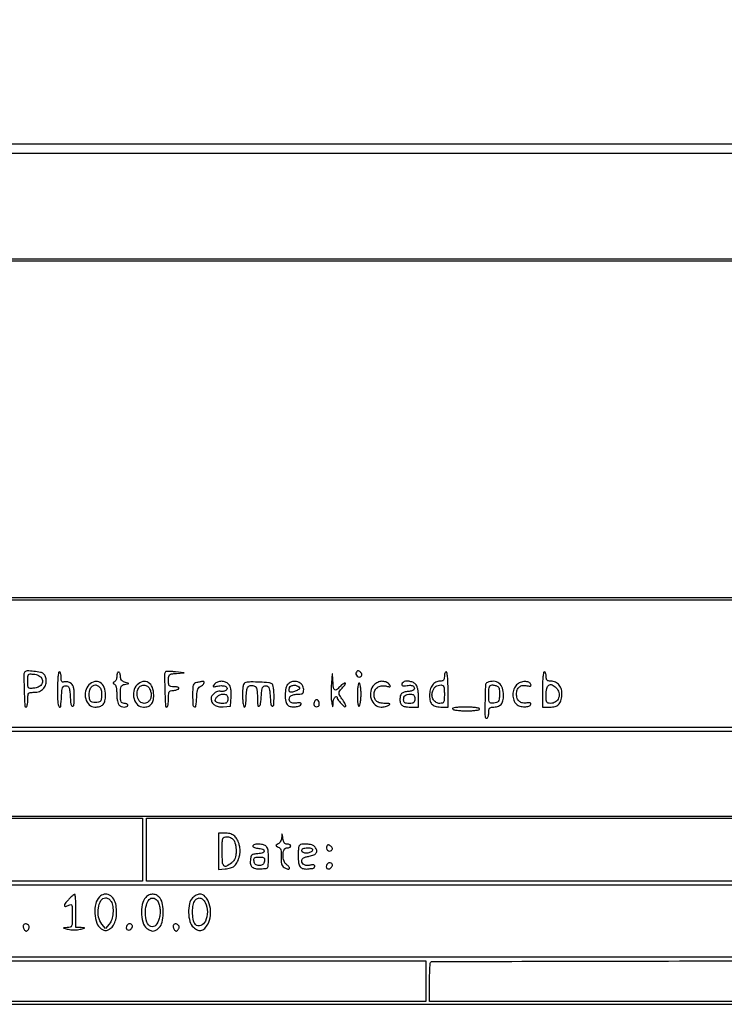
# Model space of a CAD drawing. Extents: x 117 to 3390, y 118 to 2363.
# Tile 3 of 6: x 2260 to 2640, y 118 to 649. Entities that reach past the tile are written whole.
import ezdxf

# ---------------------------------------------------------------- set-up
doc = ezdxf.new("R2010")
doc.units = 0

msp = doc.modelspace()

# ---------------------------------------------------------------- linework, layer by layer
for points in [[(3191.932423, 1750.009562, -0.000084), (3191.982636, 1406.11351, -0.000051), (3191.927594, 965.325702, -0.000404), (3191.715666, 760.756999, -0.000107), (3191.438824, 626.312681, -0.05168), (3190.528506, 617.719605, -0.076962), (3185.595426, 604.709796, -0.08112), (3177.023882, 594.065308, -0.080445), (3165.443032, 586.63535, -0.073986), (3151.770076, 582.966089, -0.028631), (3134.743351, 581.990534, -0.000002), (1776.427074, 582.014965, -0.000002), (417.170356, 582.051005, -0.032267)], [(2842.399002, 2229.734077, -0.000009), (3150.370776, 2229.494241, -0.051674)], [(1774.924604, 577.238799, 0.000018), (2690.234365, 577.099284, 0.000338), (2980.787935, 577.262148, 0.00012), (3152.363014, 577.515428, 0.073063), (3162.041525, 578.95426, 0.073295), (3174.875466, 584.992731, 0.071332), (3185.556513, 594.523132, 0.071041), (3193.163145, 606.709964, 0.07171), (3197.023954, 620.5, 0.032192), (3197.556469, 628.625249, 0.000031), (3197.747588, 815.58301, 0.000252), (3197.856992, 1054.521226, 0.000079), (3197.784137, 1411.5)], [(994.064723, 2229.852413, -0.000028), (1776.200779, 2229.934189, -0.000041), (2436.1532, 2229.911894, -0.000161)], [(1780, 2235.671604, 0.000031), (1026.634059, 2235.718617, 0.000214)], [(1776.5, 1916.984654, -0.000069), (2181.953585, 1916.93093, -0.000232), (2446.609027, 1916.736467, -0.000013), (2653.265678, 1916.483029, -0.067504), (2657.320779, 1915.927876, -0.073497), (2661.175791, 1914.217461, -0.046439), (2665.07874, 1911.206251, -0.046192), (2668.388066, 1907.497411, -0.068975), (2670.462525, 1903.686424, -0.089518), (2671.505458, 1898.02557, -0.000253), (2671.746195, 1821.03459, -0.000721), (2671.890291, 1698.752199, -0.000071), (2671.770952, 1404.336124), (2671.5, 909.172248), (2668.455595, 904.836124, -0.033773), (2666.966532, 902.993437, -0.021127), (2664.996653, 901.039361, -0.021179), (2662.883058, 899.270735, -0.035791), (2660.955595, 898), (2656.5, 895.5), (1780.5, 895.239255, -0.000065), (1362.047644, 895.169007, -0.00025)], [(1213.814523, 890.072373, 0.000032), (1776.38398, 890.021962, 0.000056), (2228.062008, 890.061233, 0.000292), (2477.059911, 890.255985, 0.000028), (2655.48552, 890.509605, 0.072297), (2660.38398, 891.229008, 0.082236), (2665.151285, 893.557018, 0.046991), (2670.012828, 897.754982, 0.046615), (2674.067137, 902.857306, 0.073329), (2676.405837, 907.931501, 0.070364), (2677.454502, 915.113472, 0.000326), (2677.745563, 990.921062, 0.000728), (2677.955963, 1112.547584, 0.000071), (2677.994423, 1406.431501, 0.00013)]]:
    msp.add_lwpolyline(points, format="xyb")
for points in [[(117.463346, 2361.750305, 0.090812), (117.267992, 2360.684755), (117.20352, 2031.426652, 0.000066), (117.180761, 1669.125388, 0.00004), (117.244614, 1239), (117.5, 117.5), (1754, 117.5), (3390.5, 117.5), (3390.5, 1240), (3390.5, 2362.5), (1754.218732, 2362.750305, 0.000029), (901.86696, 2362.831312, 0.000162), (445.294791, 2362.700308, 0.000003), (118.547025, 2362.498846, 0.311453)], [(2262.415976, 297.083333, 0.202545), (2261.814486, 295.598496, 0.003949), (2262.005249, 287.195027, 0.002968), (2262.317385, 278.654225, 0.40183), (2263, 278, 0.295869), (2263.387127, 278.251055, 0.04382), (2263.70625, 279.175, 0.037669), (2263.92761, 280.467056, 0.023598), (2264, 282, -0.015763), (2264.078782, 284.498264, -0.15969), (2264.459063, 285.451047, -0.195426), (2265.294641, 285.894966, -0.025597), (2267.345012, 286, 0.044033), (2268.802168, 286.128577, 0.043681), (2270.218371, 286.510367, 0.04652), (2271.448371, 287.094859, 0.074802), (2272.345012, 287.828741, 0.09848), (2273.503153, 289.764161, 0.08036), (2273.942132, 292.14232, 0.085555), (2273.604778, 294.396766, 0.140626), (2272.525624, 295.978734, 0.126373), (2270.864436, 296.763449, 0.020269), (2267.287847, 297.301667, 0.016912), (2263.6704, 297.573518, 0.209856)], [(2271.394036, 293.75, -0.144371), (2271.911111, 291.900776, -0.160781), (2271.307485, 290.155253, -0.127752), (2269.616849, 288.829835, -0.078054), (2267.149151, 288.186642, -0.02673), (2265.200502, 288.097464, -0.221728), (2264.421795, 288.467983, -0.161097), (2264.067344, 289.379571, -0.012848), (2264, 292, -0.012848), (2264.067344, 294.620429, -0.161097), (2264.421795, 295.532017, -0.221728), (2265.200502, 295.902536, -0.02673), (2267.149151, 295.813358, -0.0462), (2268.43506, 295.564033, -0.042175), (2269.695111, 295.077987, -0.04478), (2270.748589, 294.443703, -0.095269)], [(2280, 287.5, 0.011277), (2280.151302, 280.792664, 0.121967), (2280.914985, 278.213215, 0.715928), (2281.721382, 278.37874, 0.018392), (2282.200096, 283.75, -0.009988), (2282.433465, 286.981771, -0.072233), (2282.797513, 288.493762, -0.172705), (2283.4437, 289.226774, -0.127238), (2284.5, 289.5, -0.116047), (2285.54184, 289.254894, -0.170599), (2286.191152, 288.586251, -0.080017), (2286.569632, 287.234979, -0.012871), (2286.809995, 284.5, 0.012607), (2287.237706, 279.603684, 0.291503), (2288.079496, 278.561932, 0.494725), (2288.866868, 279.094795, 0.014251), (2289, 283.764816, 0.011351), (2288.923044, 287.154323, 0.058259), (2288.620624, 289.007246, 0.106806), (2287.996871, 290.173913, 0.094181), (2286.921859, 291.04182, 0.043539), (2286.021648, 291.427073, 0.039237), (2285.036501, 291.667026, 0.041437), (2284.115245, 291.738714, 0.090556), (2283.421859, 291.608388, -0.137853), (2282.773356, 291.548277, -0.218002), (2282.323792, 291.863046, -0.108115), (2282.069396, 292.643029, -0.024976), (2282, 294.031385, 0.031968), (2281.927216, 295.168592, 0.049312), (2281.70625, 296.127969, 0.063429), (2281.384174, 296.791991, 0.253346), (2281, 297, 0.368504), (2280.576184, 296.638562, 0.013417), (2280.276316, 294.375, 0.017647), (2280.066212, 291.360608, 0.008575)], [(2312, 294.583333, -0.047769), (2311.907336, 293.615638, -0.051009), (2311.632812, 292.705208, -0.056878), (2311.229231, 291.981026, -0.128732), (2310.75, 291.583333, 0.029131), (2310.14253, 291.255505, 0.260055), (2310, 291, 0.260055), (2310.14253, 290.744495, 0.029131), (2310.75, 290.416667, -0.185519), (2311.259426, 289.888462, -0.04223), (2311.652827, 288.685347, -0.035974), (2311.914659, 287.059783, -0.021949), (2312, 285.116667, 0.023276), (2312.088203, 283.222989, 0.02676), (2312.3525, 281.433021, 0.027332), (2312.735597, 279.961897, 0.119564), (2313.2, 279.2, 0.106751), (2314.486565, 278.370441, 0.079759), (2316.144926, 278.032852, 0.104548), (2317.49618, 278.26021, 0.308176), (2318, 279, 0.191087), (2317.848523, 279.381882, 0.088204), (2317.4125, 279.70625, 0.068025), (2316.765418, 279.926307, 0.048028), (2316, 280, -0.109354), (2314.955285, 280.231252, -0.189664), (2314.351411, 280.866306, -0.084696), (2314.065483, 282.167077, -0.011847), (2314, 284.930449, -0.013259), (2314.074079, 287.723523, -0.086096), (2314.386529, 289.089927, -0.162747), (2315.052767, 289.850719, -0.083862), (2316.25, 290.3035), (2318.5, 290.746101), (2316.25, 291.489682, -0.066475), (2315.269867, 291.965481, -0.090844), (2314.564007, 292.644308, -0.090576), (2314.143272, 293.530934, -0.065697), (2314, 294.616631, 0.040055), (2313.926775, 295.529219, 0.059352), (2313.70625, 296.299885, 0.07806), (2313.382658, 296.82406, 0.218879), (2313, 297, 0.221088), (2312.617264, 296.822066, 0.077179), (2312.29375, 296.290104, 0.058687), (2312.073193, 295.508703, 0.039486)], [(2338.429481, 297.096148, 0.202502), (2337.821791, 295.599927, 0.004016), (2338.005269, 287.198559, 0.00302), (2338.312008, 278.659721, 0.40198), (2339, 278, 0.31052), (2339.388512, 278.267028, 0.036969), (2339.70625, 279.321875, 0.033738), (2339.927717, 280.775243, 0.020945), (2340, 282.5, -0.012802), (2340.06812, 285.160033, -0.111917), (2340.38561, 286.28912, -0.209074), (2341.079462, 286.829364, -0.06242), (2342.440983, 287, 0.037634), (2343.42066, 287.073842, 0.041396), (2344.346475, 287.29375, 0.045439), (2345.093337, 287.615492, 0.130646), (2345.5, 288, 0.297719), (2345.490145, 288.391769, 0.145541), (2345.083987, 288.718784, 0.069343), (2344.243706, 288.933656, 0.027979), (2343.059017, 289, -0.030387), (2341.279029, 289.108279, -0.182693), (2340.472151, 289.531341, -0.160752), (2340.090178, 290.41573, -0.022236), (2340, 292.442502, -0.027054), (2340.114257, 294.552627, -0.186546), (2340.582031, 295.457666, -0.148124), (2341.597668, 295.924436, -0.015264), (2344.25, 296.207073), (2348.5, 296.529142), (2343.679481, 297.027385, 0.009071), (2341.801237, 297.187139, 0.013404), (2340.14883, 297.25311, 0.008567), (2338.784447, 297.247601, 0.193416)], [(2427.966374, 290.5, 0.011094), (2427.823683, 287.599994, 0.010851), (2427.808257, 284.675, 0.010798), (2427.905875, 282.108945, 0.03962), (2428.13067, 280.5, 0.000884), (2428.607196, 278.366846, 0.24637), (2428.723103, 278.230533, 0.517598), (2428.820434, 278.293227, 0.00132), (2428.897639, 280.190983, -0.070439), (2429.203268, 281.883363, -0.070423), (2429.966693, 283.424528, -0.265325), (2430.61459, 283.738744, -0.382854), (2431.033269, 283.309017, 0.150645), (2431.48096, 282.043985, 0.025966), (2433.121231, 280.061047, 0.02192), (2434.903257, 278.284209, 0.40101), (2435.634095, 278.300762, 0.270796), (2435.73881, 278.700028, 0.033446), (2435.427062, 279.583345, 0.032118), (2434.87484, 280.669495, 0.021053), (2434.109091, 281.846795, -0.018323), (2432.513357, 284.271107, -0.139654), (2432.155346, 285.574953, -0.160967), (2432.566774, 286.781102, -0.026572), (2434.174314, 288.685549, 0.022099), (2434.938824, 289.575006, 0.050777), (2435.410496, 290.32013, 0.113261), (2435.526641, 290.800328, 0.417659), (2435.329302, 291, 0.123994), (2434.818996, 290.871474, 0.030479), (2434.077722, 290.4125, 0.029337), (2433.26777, 289.765534, 0.025652), (2432.5, 289, -0.039053), (2430.723033, 287.320637, -0.364438), (2429.745557, 287.34005, -0.185879), (2429.116125, 288.536144, -0.014047), (2428.785602, 292.25, 0.001045), (2428.558813, 295.858794, 0.77567), (2428.442707, 295.880701, 0.091439), (2428.322278, 295.419576, 0.000434)], [(2441.47616, 296.961426, 0.188412), (2441.26119, 295.787515, 0.162562), (2441.880583, 294.689607, 0.175071), (2442.994999, 294.233843, 0.209743), (2444.042382, 294.642382, 0.089272), (2444.41875, 295.183961, 0.153701), (2444.486198, 295.724047, 0.125124), (2444.229301, 296.284595, 0.049888), (2443.631409, 296.89094, 0.037369), (2442.899749, 297.411096, 0.128354), (2442.3455, 297.575288, 0.177337), (2441.888736, 297.424766, 0.087186)], [(2489, 294.5, -0.045133), (2488.887309, 293.254109, -0.144241), (2488.515499, 292.516523, -0.152848), (2487.818641, 292.123035, -0.052719), (2486.654988, 292, 0.118783), (2484.341372, 291.442497, 0.118089), (2482.529801, 289.891668, 0.09761), (2481.384358, 287.414364, 0.059694), (2481, 284.206443, 0.062819), (2481.373918, 281.242048, 0.148523), (2482.517914, 279.358595, 0.135091), (2484.601052, 278.322581, 0.048276), (2487.934259, 278), (2491, 278), (2491, 287.5, 0.008575), (2490.933788, 291.360608, 0.017647), (2490.723684, 294.375, 0.013417), (2490.423816, 296.638562, 0.368504), (2490, 297, 0.226478), (2489.617064, 296.817169, 0.074992), (2489.29375, 296.265625, 0.057076), (2489.073116, 295.457356, 0.038131)], [(2542, 287.5), (2542, 278), (2545.877555, 278, 0.057818), (2548.815653, 278.340889, 0.13806), (2550.720286, 279.39479, 0.128414), (2551.878254, 281.346074, 0.046904), (2552.478172, 284.526937, 0.082507), (2552.265446, 287.47768, 0.109967), (2551.086362, 289.883682, 0.118347), (2549.077981, 291.443941, 0.106622), (2546.5, 292, -0.045527), (2545.231486, 292.115743, -0.152009), (2544.5, 292.5, -0.152009), (2544.115743, 293.231486, -0.045527), (2544, 294.5, 0.038131), (2543.926884, 295.457356, 0.057076), (2543.70625, 296.265625, 0.074992), (2543.382936, 296.817169, 0.226478), (2543, 297, 0.368504), (2542.576184, 296.638562, 0.013417), (2542.276316, 294.375, 0.017647), (2542.066212, 291.360608, 0.008575)], [(2297, 290, 0.143286), (2295.156849, 286.632243, 0.118509), (2295.238098, 282.527266, 0.133422), (2297.119798, 279.248307, 0.198687), (2300.13717, 278, 0.06905), (2302.825373, 278.373021, 0.138849), (2304.634244, 279.486277, 0.129808), (2305.665475, 281.443169, 0.056766), (2306, 284.380196, 0.08733), (2305.246857, 288.659338, 0.167587), (2303.079829, 291.336236, 0.207626), (2300.093531, 291.783753, 0.131936)], [(2302.945786, 288.565324, -0.092336), (2303.381481, 287.783794, -0.03571), (2303.69322, 286.578208, -0.033843), (2303.852165, 285.189863, -0.035521), (2303.818231, 283.815324, -0.027185), (2303.53579, 281.94717, -0.14639), (2303.052843, 281.052796, -0.162186), (2302.186218, 280.619766, -0.035469), (2300.5, 280.5, -0.035469), (2298.813782, 280.619766, -0.162186), (2297.947157, 281.052796, -0.14639), (2297.46421, 281.94717, -0.027185), (2297.181769, 283.815324, -0.060398), (2297.241242, 286.198112, -0.086927), (2297.901519, 288.197114, -0.110705), (2299.045512, 289.52015, -0.160695), (2300.5, 290, -0.089814), (2301.066601, 289.897395, -0.043078), (2301.736183, 289.578564, -0.040852), (2302.397446, 289.114265, -0.046096)], [(2323, 290, 0.147278), (2321.194221, 286.638394, 0.119606), (2321.348608, 282.53315, 0.132322), (2323.313252, 279.246597, 0.194626), (2326.394482, 278, 0.075883), (2328.924115, 278.386135, 0.137607), (2330.6659, 279.518471, 0.124524), (2331.67245, 281.484965, 0.056387), (2332, 284.380196, 0.08733), (2331.246857, 288.659338, 0.167587), (2329.079829, 291.336236, 0.207626), (2326.093531, 291.783753, 0.131936)], [(2328.615219, 289.234687, -0.128088), (2329.754578, 287.97043, -0.071596), (2330.441274, 286.002574, -0.069551), (2330.557446, 283.850115, -0.101961), (2330.020215, 282.037773, -0.165842), (2328.113154, 280.258641, -0.208261), (2325.719666, 280.231445, -0.172568), (2323.735008, 282.047477, -0.1226), (2323, 285, -0.088096), (2323.453347, 287.553052, -0.144281), (2324.751974, 289.304315, -0.173323), (2326.602371, 289.88262, -0.136387)], [(2355.25, 291.294267, 0.099285), (2354.020457, 290.791443, 0.168546), (2353.354323, 289.916497, 0.07125), (2353.061702, 288.25672, 0.008062), (2353, 284.430449, 0.013544), (2353.135615, 279.425004, 0.259389), (2353.937259, 278.151361, 0.530269), (2354.779375, 278.583049, 0.016048), (2355.19774, 283.225701, -0.016568), (2355.449764, 285.990317, -0.064567), (2355.878704, 287.649429, -0.101023), (2356.599897, 288.742287, -0.081555), (2357.744074, 289.564961, 0.074977), (2358.842549, 290.333186, 0.167621), (2359.305885, 291.226058, 0.344334), (2358.984962, 291.790855, 0.156302), (2358.083333, 291.863818, -0.006784), (2357.733287, 291.787091, -0.000959), (2357.010417, 291.640337, -0.001093), (2356.154218, 291.470173, -0.000931)], [(2364.892064, 290.369945, 0.022335), (2364.181991, 289.432123, 0.429425), (2364.249865, 289.110246, 0.184551), (2364.732895, 289.018977, 0.00738), (2366.519619, 289.36817, -0.061199), (2369.040688, 289.584293, -0.111842), (2371.025951, 289.05726, -0.287964), (2371.595709, 288.0799, -0.244833), (2371, 287.022828, -0.063367), (2370.304925, 286.686359, -0.044311), (2369.457516, 286.482841, -0.044573), (2368.595004, 286.432718, -0.067672), (2367.855372, 286.556772, 0.169787), (2366.411279, 286.506137, 0.077635), (2364.759006, 285.546073, 0.076169), (2363.446388, 284.10104, 0.147397), (2363, 282.619701, 0.117307), (2363.472408, 280.633861, 0.127433), (2364.780742, 279.143934, 0.106265), (2366.863181, 278.30016, 0.063734), (2369.539884, 278.177108), (2373.5, 278.5), (2373.798114, 283.630458, 0.018644), (2373.849726, 286.116435, 0.044228), (2373.656095, 287.955105, 0.060457), (2373.208081, 289.334276, 0.08786), (2372.476685, 290.380458, 0.103873), (2370.707267, 291.535668, 0.093465), (2368.553227, 291.938779, 0.09704), (2366.468922, 291.52741, 0.12305)], [(2381.75, 291.261375, 0.158837), (2380.867987, 290.727736, 0.11576), (2380.333948, 289.704828, 0.053055), (2380.06651, 287.868883, 0.00966), (2380, 284.426676, 0.014075), (2380.070508, 281.922414, 0.024522), (2380.2889, 279.856669, 0.022305), (2380.600242, 278.312576, 0.344545), (2381, 278, 0.330291), (2381.39078, 278.289752, 0.027861), (2381.70625, 279.584197, 0.028398), (2381.927843, 281.325708, 0.017447), (2382, 283.393011, -0.031625), (2382.225273, 286.951114, -0.130626), (2383.030402, 288.93095, -0.220325), (2384.436824, 289.683026, -0.106333), (2386.5, 289.361626, -0.169175), (2387.195974, 288.773527, -0.074009), (2387.657223, 287.639456, -0.045174), (2387.922612, 285.862455, -0.014492), (2388, 283.193011, 0.018312), (2388.154784, 278.968148, 0.557921), (2388.928215, 278.56574, 0.232189), (2389.765919, 279.854327, 0.014558), (2390.190005, 284.5, -0.012871), (2390.430368, 287.234979, -0.080017), (2390.808848, 288.586251, -0.170599), (2391.45816, 289.254894, -0.116047), (2392.5, 289.5, -0.116047), (2393.54184, 289.254894, -0.170599), (2394.191152, 288.586251, -0.080017), (2394.569632, 287.234979, -0.012871), (2394.809995, 284.5, 0.012675), (2395.237495, 279.613809, 0.288787), (2396.079179, 278.562034, 0.497593), (2396.866113, 279.088718, 0.014386), (2397, 283.740983, 0.015881), (2396.919736, 286.267412, 0.026603), (2396.672372, 288.37723, 0.027954), (2396.30595, 289.972339, 0.185983), (2395.821501, 290.610318, 0.118334), (2394.129308, 291.167343, 0.009049), (2389.303892, 291.478201, 0.01227), (2384.505448, 291.58232, 0.056615)], [(2404.571429, 290.428571, 0.146969), (2403.405017, 288.260346, 0.047563), (2403.012949, 284.597961, 0.047179), (2403.312432, 280.984774, 0.177089), (2404.439528, 279.050187, 0.134593), (2406.083312, 278.305948, 0.057693), (2408.511362, 278.203155, 0.059075), (2410.747223, 278.635386, 0.240813), (2411.6998, 279.580758, 0.270805), (2411.611771, 279.989044, 0.149643), (2411.1579, 280.256462, 0.070465), (2410.28758, 280.339091, 0.024927), (2409.03844, 280.21895, -0.032489), (2407.580493, 280.100929, -0.087419), (2406.557182, 280.264575, -0.120726), (2405.848752, 280.72192, -0.098022), (2405.365803, 281.489116, -0.162997), (2405.305357, 282.885675, -0.169012), (2406.100955, 284.012545, -0.107751), (2407.794353, 284.741524, -0.0466), (2410.25, 284.984687, 0.03684), (2411.681565, 285.098326, 0.146276), (2412.469521, 285.472512, 0.162341), (2412.876634, 286.191736, 0.048339), (2413, 287.464816, 0.165078), (2412.150407, 289.968, 0.14558), (2409.910495, 291.591763, 0.137981), (2407.048413, 291.774895, 0.144765)], [(2410.715226, 288.369339, -0.353044), (2410.388176, 287.503104, -0.046534), (2408.479424, 286.609112, -0.044954), (2406.35839, 286.055822, -0.24226), (2405.258463, 286.408204, -0.162567), (2405.106237, 286.713085, -0.048613), (2405.083276, 287.239138, -0.043085), (2405.17228, 287.872334, -0.035175), (2405.371991, 288.527009, -0.208822), (2406.331544, 289.500604, -0.10297), (2408.075852, 289.810302, -0.102619), (2409.803461, 289.398459, -0.206485)], [(2442, 284.440983, 0.011118), (2442.060917, 281.70171, 0.030582), (2442.264559, 279.780718, 0.050604), (2442.577089, 278.64208, 0.469367), (2443, 278.5, 0.199798), (2443.391852, 279.045623, 0.019282), (2443.70625, 280.68165, 0.022144), (2443.927181, 282.738245, 0.015685), (2444, 285.059017, 0.015621), (2443.928428, 287.349343, 0.026076), (2443.707919, 289.264754, 0.024323), (2443.39431, 290.698135, 0.338832), (2443, 291, 0.345981), (2442.598865, 290.684686, 0.021789), (2442.288115, 289.110246, 0.024127), (2442.070244, 287.003565, 0.013703)], [(2451, 290, 0.150053), (2449.19749, 286.600323, 0.12494), (2449.439504, 282.500371, 0.135154), (2451.559389, 279.237983, 0.18496), (2454.806704, 278.015313, 0.030874), (2455.947887, 278.092361, 0.025381), (2457.149469, 278.310881, 0.026105), (2458.235312, 278.626466, 0.059744), (2459, 279, 0.093859), (2459.473213, 279.45058, 0.466429), (2459.394048, 279.760435, 0.100627), (2458.680156, 279.940604, 0.010581), (2456.95, 279.984687, -0.0509), (2454.279607, 280.268884, -0.11424), (2452.441955, 281.123336, -0.137745), (2451.374358, 282.574422, -0.090378), (2451, 284.628571, -0.101918), (2451.476834, 286.943565, -0.13028), (2452.816007, 288.650065, -0.125589), (2454.867416, 289.508825, -0.090946), (2457.354093, 289.422228, 0.006868), (2459.224183, 289.038335, 0.172724), (2459.733419, 289.117041, 0.444517), (2459.811039, 289.435868, 0.023745), (2459.107936, 290.369945, 0.127566), (2457.441938, 291.570189, 0.104413), (2455.268832, 291.926406, 0.095886), (2452.979955, 291.374078, 0.089596)], [(2466.666667, 291.333333, 0.095625), (2466.02357, 290.382605, 0.341814), (2466.196654, 289.717717, 0.176929), (2467.146396, 289.416454, 0.038601), (2468.87872, 289.625744, -0.036464), (2470.089381, 289.777255, -0.053666), (2471.158682, 289.717715, -0.066145), (2471.989429, 289.465324, -0.148624), (2472.478855, 289.034213, -0.114268), (2472.815174, 288.039454, -0.239822), (2472.52609, 287.29913, -0.127288), (2471.520512, 286.782556, -0.028009), (2469.589883, 286.46041, 0.036937), (2467.24802, 286.026578, 0.127859), (2465.914425, 285.278252, 0.147377), (2465.220318, 284.044488, 0.055009), (2465, 282.047972, 0.088127), (2465.351278, 280.070433, 0.168519), (2466.360294, 278.836617, 0.110815), (2468.265988, 278.18245, 0.027491), (2471.581787, 278), (2475, 278), (2475, 283.428571, 0.0194), (2474.904048, 285.900666, 0.035825), (2474.605263, 287.888243, 0.04517), (2474.116279, 289.408959, 0.096299), (2473.428571, 290.428571, 0.102174), (2471.948717, 291.401847, 0.061353), (2469.906528, 291.935426, 0.063689), (2467.925961, 291.946928, 0.167542)], [(2489, 285, -0.010385), (2488.937137, 281.973836, -0.104493), (2488.626759, 280.757137, -0.216006), (2487.927756, 280.183368, -0.065555), (2486.535184, 280, -0.131765), (2484.580607, 280.524191, -0.121897), (2483.082582, 281.967039, -0.11351), (2482.36139, 284.035324, -0.103333), (2482.579382, 286.287773, -0.055087), (2483.306659, 287.949811, -0.094959), (2484.289868, 289.089333, -0.099729), (2485.587758, 289.749846, -0.065896), (2487.25, 289.984687, -0.148899), (2488.122691, 289.727232, -0.164116), (2488.663266, 289.034955, -0.072032), (2488.933534, 287.658009, -0.012501)], [(2512.25, 291.337719, 0.29387), (2511.202128, 289.856249, 0.007762), (2510.962436, 281.433694, 0.007337), (2510.977158, 273.006183, 0.409412), (2512, 272, 0.254951), (2512.384262, 272.209557, 0.06271), (2512.70625, 272.88125, 0.048861), (2512.927234, 273.850749, 0.031626), (2513, 275, -0.030526), (2513.092805, 276.518675, -0.120821), (2513.422145, 277.386934, -0.16837), (2514.045669, 277.845543, -0.07528), (2515.065741, 278, 0.067305), (2517.798254, 278.369499, 0.139081), (2519.625508, 279.47778, 0.131226), (2520.663531, 281.43214, 0.056882), (2521, 284.380196, 0.08147), (2520.363705, 288.25935, 0.144457), (2518.516865, 290.890033, 0.159772), (2515.689513, 291.937851, 0.105784)], [(2517.819201, 289.132901, -0.141977), (2518.352463, 288.529327, -0.058419), (2518.704182, 287.484985, -0.045909), (2518.867444, 286.088655, -0.026592), (2518.819201, 284.398214, -0.021501), (2518.54505, 282.211076, -0.115947), (2518.083167, 281.114205, -0.157693), (2517.255572, 280.512607, -0.050342), (2515.75, 280.183578, -0.044569), (2514.096403, 280.141435, -0.250661), (2513.370084, 280.591556, -0.123298), (2513.0553, 281.688569, -0.00852), (2513, 284.933578, -0.012228), (2513.066027, 287.632918, -0.071272), (2513.335597, 289.025476, -0.163834), (2513.876141, 289.72441, -0.150231), (2514.75, 289.984687, -0.039099), (2515.516423, 289.91791, -0.026418), (2516.373453, 289.728159, -0.026664), (2517.187543, 289.454733, -0.046973)], [(2528.060577, 290.060577, 0.11014), (2526.569478, 287.71366, 0.08329), (2526.020079, 284.701531, 0.085537), (2526.485427, 281.751255, 0.127721), (2527.911566, 279.580032, 0.116294), (2529.799906, 278.538559, 0.069474), (2532.354285, 278.194879, 0.07621), (2534.643067, 278.557456, 0.240698), (2535.712516, 279.618905, 0.216421), (2535.666028, 280.041662, 0.190383), (2535.312683, 280.315184, 0.08904), (2534.594529, 280.390772, 0.029043), (2533.533889, 280.251229, -0.092848), (2531.304951, 280.242944, -0.132707), (2529.529345, 281.090435, -0.129702), (2528.395423, 282.735005, -0.086635), (2528, 285, -0.085256), (2528.397146, 287.312214, -0.137104), (2529.539683, 288.937542, -0.141249), (2531.330836, 289.705276, -0.092815), (2533.584886, 289.568051, 0.021371), (2534.816911, 289.314241, 0.111599), (2535.504073, 289.356794, 0.269733), (2535.793804, 289.661785, 0.138434), (2535.770753, 290.206384, 0.221308), (2534.648791, 291.403466, 0.100611), (2532.489204, 291.800099, 0.08571), (2530.020442, 291.325534, 0.106521)], [(2549.428571, 288.428571, -0.134308), (2550.906449, 285.837679, -0.152871), (2550.758345, 282.993775, -0.159174), (2549.03348, 280.821626, -0.14704), (2546.3, 280, -0.070892), (2545.049972, 280.17813, -0.202643), (2544.382692, 280.721014, -0.108321), (2544.070263, 281.840499, -0.01409), (2544, 284.333333, -0.043565), (2544.322639, 288.029268, -0.189818), (2545.448277, 289.868028, -0.281881), (2547.17315, 290.035514, -0.083365)], [(2372, 282.5, -0.047364), (2371.874778, 281.181055, -0.170873), (2371.455902, 280.462514, -0.145685), (2370.631451, 280.099082, -0.031475), (2369.059017, 280, -0.032738), (2367.885921, 280.076893, -0.038103), (2366.792448, 280.306618, -0.041581), (2365.919321, 280.641619, -0.142898), (2365.472927, 281.043805, -0.22358), (2365.330501, 282.291618, -0.121332), (2366.178484, 283.621133, -0.095464), (2367.767718, 284.64248, -0.095502), (2369.622445, 285, -0.051079), (2370.808014, 284.878567, -0.152761), (2371.512244, 284.487125, -0.145926), (2371.886681, 283.750896, -0.045203)], [(2418.650663, 280.532025, 0.131747), (2418.534983, 279.428248, 0.17276), (2419.017139, 278.545048, 0.180473), (2419.929148, 278.189375, 0.143043), (2420.956326, 278.473008, 0.230484), (2421.437049, 279.232722, 0.09425), (2421.340836, 280.482475, 0.094942), (2420.793884, 281.603013, 0.236092), (2420, 282, 0.149852), (2419.658238, 281.895219, 0.058191), (2419.279398, 281.568782, 0.050787), (2418.924315, 281.093682, 0.04351)], [(2473, 282.5, -0.047675), (2472.873428, 281.175563, -0.173074), (2472.45, 280.458333, -0.144586), (2471.613599, 280.097235, -0.030103), (2470, 280, -0.031329), (2468.549228, 280.090992, -0.106215), (2467.659091, 280.402778, -0.158004), (2467.17302, 280.969627, -0.099176), (2467, 281.833333, -0.061692), (2467.190743, 283.373388, -0.154201), (2467.778845, 284.327361, -0.135549), (2468.867081, 284.843543, -0.043388), (2470.666667, 285, -0.053326), (2471.822469, 284.87638, -0.152866), (2472.516667, 284.482143, -0.143629), (2472.887532, 283.74406, -0.04511)], [(2493.5, 277, 0.208873), (2494.068638, 276.606453, 0.015512), (2495.9754, 276.29375, 0.019448), (2498.354892, 276.072687, 0.013438), (2501.059017, 276, 0.012729), (2503.78998, 276.069535, 0.023048), (2506.014754, 276.286018, 0.020376), (2507.677177, 276.595118, 0.349864), (2508, 277, 0.35542), (2507.666149, 277.410329, 0.018324), (2505.860246, 277.716927, 0.021479), (2503.444548, 277.931466, 0.011407), (2500.440983, 278, 0.009482), (2497.258262, 277.939637, 0.026296), (2495.029528, 277.737367, 0.039212), (2493.660908, 277.429203, 0.490637)], [(2367, 200.182153), (2367, 190.364305), (2370.606814, 190.648355, 0.044217), (2373.525417, 191.14025, 0.10709), (2375.465707, 192.122712, 0.10339), (2376.865775, 193.844631, 0.039482), (2378.068718, 196.708218, 0.031081), (2378.571149, 198.622837, 0.048123), (2378.738809, 200.322611, 0.04652), (2378.580191, 202.064198, 0.026831), (2378.084618, 204.111909, 0.056556), (2376.907961, 206.863552, 0.105477), (2375.303429, 208.666423, 0.104312), (2373.08961, 209.66967, 0.054458), (2370.065741, 210), (2367, 210)], [(2375.127555, 206.346305, -0.089199), (2375.656444, 205.411334, -0.028796), (2376.096844, 203.875702, -0.027676), (2376.398901, 202.077007, -0.027767), (2376.5, 200.257952, -0.025091), (2376.384888, 197.965476, -0.064035), (2376.009145, 196.347879, -0.078615), (2375.294564, 195.07944, -0.055104), (2374.139216, 193.911647, -0.046919), (2371.363567, 192.065678, -0.354539), (2369.923592, 192.340087, -0.163802), (2369.147017, 194.305219, -0.012906), (2369, 200, -0.004648), (2369.047632, 205.123395, -0.067675), (2369.324299, 206.9088, -0.217963), (2370.023336, 207.708887, -0.10627), (2371.377555, 208, -0.060008), (2372.388586, 207.878221, -0.043925), (2373.459859, 207.514227, -0.044602), (2374.428184, 206.979587, -0.071233)], [(2401.160037, 207.79969, -0.055964), (2400.969073, 206.693906, -0.048947), (2400.532948, 205.604004, -0.051624), (2399.931999, 204.68997, -0.093895), (2399.25, 204.11694, 0.011548), (2398.174443, 203.480026, 0.265173), (2398.010882, 203.17678, 0.289297), (2398.194685, 202.900468, 0.013218), (2399.289749, 202.445008, -0.112982), (2400.150891, 201.865012, -0.115915), (2400.664203, 200.973165, -0.06829), (2400.884641, 199.563206, -0.017611), (2400.846564, 197.255602, 0.021215), (2400.825626, 195.002797, 0.058877), (2401.063104, 193.439424, 0.082942), (2401.59007, 192.302042, 0.085217), (2402.454137, 191.409877, 0.041199), (2403.226796, 190.937196, 0.048556), (2404.026043, 190.627533, 0.055451), (2404.735144, 190.511781, 0.152311), (2405.220765, 190.636441, 0.266438), (2405.402718, 190.972336, 0.123425), (2405.265765, 191.467292, 0.073049), (2404.802028, 192.063097, 0.038157), (2404.073444, 192.661112, -0.154225), (2402.424836, 194.812979, -0.085165), (2401.833446, 198.104304, -0.103437), (2402.404693, 200.947516, -0.300151), (2404, 202, 0.048028), (2404.765418, 202.073693, 0.068025), (2405.4125, 202.29375, 0.088204), (2405.848523, 202.618118, 0.191087), (2406, 203, 0.186066), (2405.852833, 203.38178, 0.089815), (2405.431112, 203.70625, 0.069653), (2404.804452, 203.926209, 0.049662), (2404.063358, 204, -0.100783), (2403.132978, 204.189458, -0.1371), (2402.467164, 204.721605, -0.094495), (2402.015404, 205.6923, -0.030931), (2401.723396, 207.25, 0.001238), (2401.469367, 209.256312, 0.168893), (2401.362142, 209.471084, 0.63948), (2401.26421, 209.433687, 0.002235)], [(2385.540033, 203.064774, 0.332144), (2385.573543, 202.684018, 0.099223), (2386.069461, 202.311806, 0.057614), (2386.970504, 202.002216, 0.029397), (2388.154004, 201.814774, -0.044945), (2390.913998, 201.289335, -0.320395), (2391.714405, 200.28467, -0.351213), (2391.00458, 199.29649, -0.047579), (2388.31198, 198.81406, 0.022124), (2386.094122, 198.532124, 0.134082), (2385.054255, 198.046054, 0.159076), (2384.497861, 197.141513, 0.034858), (2384.191597, 195.31644, 0.033358), (2384.14576, 193.782903, 0.080581), (2384.367826, 192.673901, 0.105983), (2384.876496, 191.879638, 0.091272), (2385.691597, 191.312419, 0.043897), (2386.918819, 190.880811, 0.047835), (2388.167608, 190.685875, 0.029529), (2389.856759, 190.685517, 0.006502), (2392.75, 190.893701, 0.360485), (2393.773708, 191.899965, 0.02446), (2394.006809, 196.284842, 0.027723), (2393.777555, 200.755636, 0.171331), (2392.8, 202.8, 0.136675), (2391.321726, 203.634143, 0.051448), (2388.94757, 203.966922, 0.051161), (2386.655593, 203.81594, 0.215551)], [(2410.666667, 203.333333, 0.157086), (2410.404348, 202.821713, 0.012711), (2410.195833, 201.306169, 0.016142), (2410.048573, 199.446526, 0.011686), (2410, 197.368517, 0.036025), (2410.251159, 193.887183, 0.123841), (2411.10685, 191.808244, 0.173366), (2412.647591, 190.775328, 0.088622), (2415, 190.609248, -0.000971), (2415.665391, 190.67894, -0.000651), (2416.426562, 190.756169, -0.000655), (2417.164073, 190.829052, -0.001293), (2417.75, 190.88465, 0.085683), (2418.227402, 191.013168, 0.086268), (2418.632812, 191.294126, 0.090624), (2418.904745, 191.68163, 0.108206), (2419, 192.116631, 0.200004), (2418.8361, 192.509983, 0.129832), (2418.403373, 192.759461, 0.085217), (2417.731325, 192.823318, 0.045153), (2416.903548, 192.685028, -0.061138), (2414.92866, 192.419495, -0.114443), (2413.362401, 192.763769, -0.149143), (2412.368797, 193.671681, -0.134382), (2412, 195.019091, -0.13383), (2412.239327, 195.897224, -0.121462), (2412.897576, 196.570792, -0.073961), (2414.090742, 197.085845, -0.023125), (2416, 197.5, 0.059413), (2418.554665, 198.251379, 0.171663), (2419.891246, 199.483495, 0.222306), (2419.967148, 201.046159, 0.099434), (2418.8, 202.8, 0.14417), (2417.350593, 203.589992, 0.036813), (2414.674453, 203.964586, 0.035731), (2412.003512, 203.94869, 0.178876)], [(2425.47616, 202.961426, 0.188412), (2425.26119, 201.787515, 0.162562), (2425.880583, 200.689607, 0.175071), (2426.994999, 200.233843, 0.209743), (2428.042382, 200.642382, 0.089272), (2428.41875, 201.183961, 0.153701), (2428.486198, 201.724047, 0.125124), (2428.229301, 202.284595, 0.049888), (2427.631409, 202.89094, 0.037369), (2426.899749, 203.411096, 0.128354), (2426.3455, 203.575288, 0.177337), (2425.888736, 203.424766, 0.087186)], [(2391.819551, 194.75, -0.063957), (2391.529188, 193.696001, -0.125837), (2391.008716, 193.006955, -0.11739), (2390.193689, 192.623446, -0.05157), (2389, 192.5, -0.05157), (2387.806311, 192.623446, -0.11739), (2386.991284, 193.006955, -0.125837), (2386.470812, 193.696001, -0.063957), (2386.180449, 194.75, -0.054051), (2386.140695, 195.951218, -0.208537), (2386.481522, 196.596258, -0.146169), (2387.285102, 196.920238, -0.023243), (2389, 197, -0.023243), (2390.714898, 196.920238, -0.146169), (2391.518478, 196.596258, -0.208537), (2391.859305, 195.951218, -0.054051)], [(2417.756214, 200.75, -0.217054), (2416.724191, 199.630465, -0.086126), (2414.639141, 199.149422, -0.09944), (2412.709897, 199.427816, -0.317368), (2412, 200.433578, -0.14124), (2412.20029, 201.128473, -0.135698), (2412.742098, 201.622993, -0.086351), (2413.68406, 201.912081, -0.031385), (2415.083333, 202, -0.027614), (2416.405844, 201.926905, -0.081936), (2417.277648, 201.681929, -0.158998), (2417.706976, 201.279719, -0.207898)], [(2425.5, 193, 0.13346), (2425.154279, 191.833908, 0.214143), (2425.550663, 190.893865, 0.223986), (2426.496301, 190.591846, 0.14122), (2427.578017, 191.064749, 0.054071), (2428.072804, 191.574976, 0.06707), (2428.405763, 192.145782, 0.080573), (2428.534458, 192.687312, 0.157815), (2428.429973, 193.113307, 0.117694), (2427.787389, 193.752703, 0.147878), (2426.978383, 193.963569, 0.141453), (2426.161057, 193.692994, 0.104499)], [(2285.865595, 173.9324, 0.02307), (2284.139222, 171.897037, 0.189715), (2283.806884, 170.751387, 0.472911), (2284.392471, 170.355327, 0.05069), (2286.131483, 171.070368, -0.119795), (2287.145082, 171.332362, -0.325774), (2287.716775, 170.928205, -0.076371), (2287.958553, 169.545548, -0.005167), (2288, 165.535184, -0.006189), (2287.947414, 161.286929, -0.092267), (2287.640884, 159.840046, -0.227523), (2286.883641, 159.161577, -0.061565), (2285.25, 158.897639, 0.002232), (2283.405145, 158.820721, 0.56082), (2283.339719, 158.701651, 0.206108), (2283.53397, 158.555664, 0.001235), (2285.75, 158.023938, 0.036184), (2287.230446, 157.783981, 0.022091), (2289, 157.70576, 0.022091), (2290.769554, 157.783981, 0.036184), (2292.25, 158.023938, 0.001235), (2294.46603, 158.555664, 0.206108), (2294.660281, 158.701651, 0.56082), (2294.594855, 158.820721, 0.002232), (2292.75, 158.897639), (2290, 159), (2290, 168, 0.00782), (2289.946152, 171.442758, 0.013243), (2289.779687, 174.32139, 0.006962), (2289.550076, 176.652788, 0.427407), (2289.25, 176.881328, 0.128503), (2288.826257, 176.695879, 0.012153), (2287.946456, 175.966128, 0.014916), (2286.929298, 175.025032, 0.011205)], [(2302.653143, 175.510286, 0.141949), (2300.647535, 171.868394, 0.069149), (2300.202135, 166.53328, 0.070201), (2301.217778, 161.38993, 0.16539), (2303.59446, 158.346151, 0.026989), (2305.051932, 157.499859, 0.120211), (2306.007545, 157.273247, 0.118232), (2306.968514, 157.510253, 0.025721), (2308.453267, 158.377423, 0.1168), (2310.25245, 160.277199, 0.068671), (2311.443806, 163.187592, 0.058652), (2311.932473, 166.80593, 0.044516), (2311.644608, 170.8026, 0.092435), (2310.387506, 174.298212, 0.140642), (2308.067524, 176.511106, 0.171406), (2305.275535, 176.912574, 0.148247)], [(2327.739601, 175.25, 0.132845), (2325.779324, 171.364107, 0.06931), (2325.426246, 165.911794, 0.071612), (2326.550898, 160.803634, 0.181895), (2329.014344, 157.992323, 0.042872), (2330.812715, 157.219861, 0.122304), (2332.161078, 157.116355, 0.117342), (2333.434836, 157.655493, 0.037863), (2335, 159, 0.145768), (2336.502919, 161.778078, 0.044608), (2337.067345, 166.569998, 0.04501), (2336.762691, 171.487743, 0.115302), (2335.443296, 174.777494, 0.109214), (2333.796936, 176.28748, 0.11637), (2331.704885, 176.918516, 0.1165), (2329.553226, 176.547629, 0.109635)], [(2353, 175, 0.143269), (2351.279852, 171.85724, 0.060637), (2350.819178, 167.026146, 0.060515), (2351.532908, 162.203885, 0.138063), (2353.414924, 159.079924, 0.096519), (2355.76461, 157.601066, 0.173295), (2358.015415, 157.542253, 0.149131), (2360.032714, 158.961624, 0.066548), (2361.687437, 161.794357, 0.092232), (2362.737862, 166.678631, 0.084249), (2362.017713, 171.781245, 0.101633), (2359.866552, 175.619102, 0.217681), (2356.845012, 177, 0.082701), (2355.995195, 176.85847, 0.037414), (2354.954472, 176.4125, 0.035721), (2353.901454, 175.765363, 0.040756)], [(2308.964816, 173.065741, -0.090374), (2309.865926, 170.263642, -0.05249), (2309.958085, 166.719459, -0.05294), (2309.317967, 163.292631, -0.103468), (2308, 160.860784), (2306, 158.5), (2304, 160.860784, -0.129158), (2302.195518, 164.635225, -0.082582), (2302.076865, 169.522684, -0.097399), (2303.478622, 173.553162, -0.266532), (2306, 175, -0.087112), (2306.814841, 174.85695, -0.057687), (2307.666888, 174.431812, -0.056109), (2308.425485, 173.805505, -0.069395)], [(2333.739668, 173.75, -0.083001), (2334.799733, 171.816643, -0.053752), (2335.378922, 169.326337, -0.049897), (2335.438211, 166.556615, -0.04781), (2334.952065, 163.788566, -0.108495), (2333.042812, 160.170362, -0.322861), (2330.474002, 159.529428, -0.225022), (2328.243701, 161.932885, -0.076493), (2327.5, 166.765694, -0.058723), (2328.011804, 171.108479, -0.124265), (2329.571965, 174.09153, -0.240278), (2331.651151, 174.898047, -0.203244)], [(2359.839485, 172.452947, -0.103693), (2360.978897, 167.378589, -0.109406), (2359.946126, 162.379169, -0.199209), (2357.416102, 159.994317, -0.295148), (2354.528939, 160.613918, -0.150347), (2353.460054, 162.632727, -0.037229), (2353.02894, 166.396139, -0.038611), (2353.176323, 170.319133, -0.094445), (2354.035184, 173.065741, -0.121691), (2355.329165, 174.501262, -0.176861), (2356.967397, 174.910709, -0.161568), (2358.595519, 174.172763, -0.099666)], [(2261.625, 160.202254, 0.128913), (2261.499676, 159.793007, 0.054315), (2261.53893, 159.214702, 0.048831), (2261.719473, 158.572073, 0.045558), (2262.024342, 157.960613, 0.049513), (2262.515686, 157.317652, 0.171369), (2262.973481, 157.079383, 0.178702), (2263.466633, 157.186157, 0.05468), (2264.071227, 157.671227, 0.071796), (2264.462104, 158.193973, 0.071784), (2264.689232, 158.805944, 0.077767), (2264.723638, 159.410595, 0.114292), (2264.553851, 159.912868, 0.095917), (2263.879577, 160.644206, 0.134869), (2263.055341, 160.960683, 0.150865), (2262.252279, 160.797069, 0.129914)], [(2317.5, 160, 0.13346), (2317.154279, 158.833908, 0.214143), (2317.550663, 157.893865, 0.223986), (2318.496301, 157.591846, 0.14122), (2319.578017, 158.064749, 0.054071), (2320.072804, 158.574976, 0.06707), (2320.405763, 159.145782, 0.080573), (2320.534458, 159.687312, 0.157815), (2320.429973, 160.113307, 0.117694), (2319.787389, 160.752703, 0.147878), (2318.978383, 160.963569, 0.141453), (2318.161057, 160.692994, 0.104499)], [(2342.625, 160.202254, 0.128913), (2342.499676, 159.793007, 0.054315), (2342.53893, 159.214702, 0.048831), (2342.719473, 158.572073, 0.045558), (2343.024342, 157.960613, 0.049513), (2343.515686, 157.317652, 0.171369), (2343.973481, 157.079383, 0.178702), (2344.466633, 157.186157, 0.05468), (2345.071227, 157.671227, 0.071796), (2345.462104, 158.193973, 0.071784), (2345.689232, 158.805944, 0.077767), (2345.723638, 159.410595, 0.114292), (2345.553851, 159.912868, 0.095917), (2344.879577, 160.644206, 0.134869), (2344.055341, 160.960683, 0.150865), (2343.252279, 160.797069, 0.129914)], [(3070, 130), (3070, 119), (2775.5, 119), (2481, 119), (2481, 129.333333, -0.006022), (2481.048276, 133.341612, -0.009111), (2481.195833, 136.827083, -0.004516), (2481.399803, 139.754503, -0.178563), (2481.666667, 140.333333, -0.198317), (2482.327577, 140.607979, -0.000007), (2568.451042, 140.804167, -0.000353), (2663.450576, 140.952081, -0.000213), (2776.166667, 141), (3070, 141)]]:
    msp.add_lwpolyline(points, format="xyb", close=True)
for points in [[(3365, 1428.5), (3365, 520), (2727.5, 520), (2090, 520), (2090, 331.5), (2090, 143), (1116.5, 143), (143, 143), (143, 1240), (143, 2337), (1754, 2337), (3365, 2337)], [(3365, 428), (3365, 337), (2728.5, 337), (2092, 337), (2092, 428), (2092, 519), (2728.5, 519), (3365, 519)], [(3365, 301.5), (3365, 267), (2728.5, 267), (2092, 267), (2092, 301.5), (2092, 336), (2728.5, 336), (3365, 336)], [(3365, 242), (3365, 219), (2728.5, 219), (2092, 219), (2092, 242), (2092, 265), (2728.5, 265), (3365, 265)], [(2326, 201), (2326, 184), (2209, 184), (2092, 184), (2092, 201), (2092, 218), (2209, 218), (2326, 218)], [(3082, 201), (3082, 184), (2705, 184), (2328, 184), (2328, 201), (2328, 218), (2705, 218), (3082, 218)], [(3082, 162.5), (3082, 143), (2587, 143), (2092, 143), (2092, 162.5), (2092, 182), (2587, 182), (3082, 182)], [(2479, 130), (2479, 119), (2185, 119), (1891, 119), (1891, 130), (1891, 141), (2185, 141), (2479, 141)]]:
    msp.add_lwpolyline(points, close=True)

doc.saveas('drawing.dxf')
